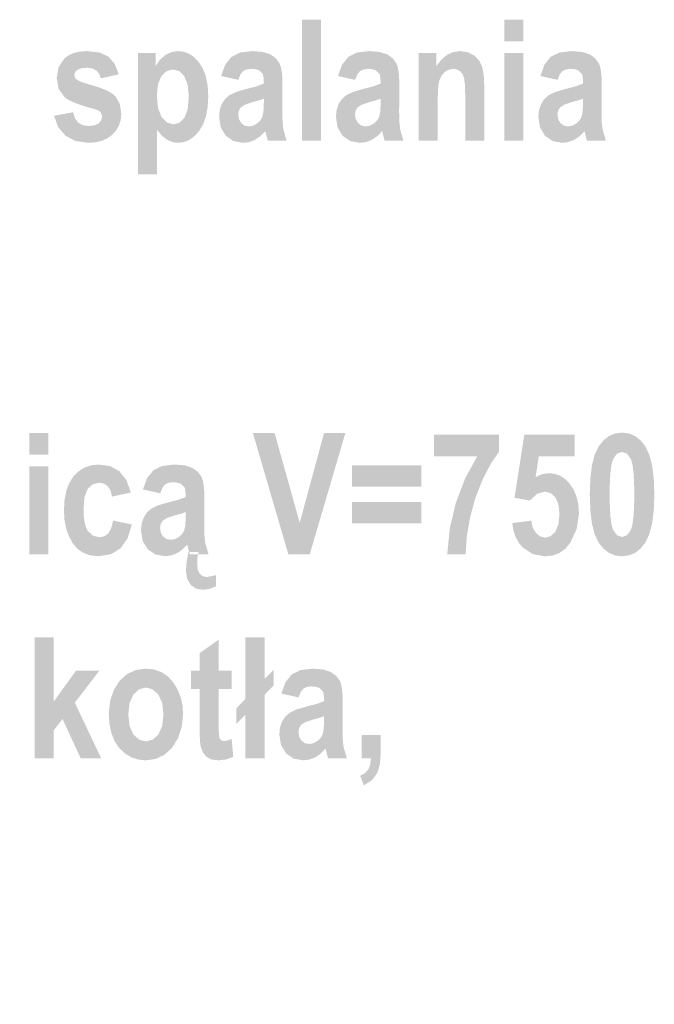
# Model space of a CAD drawing. Header units: millimetres. Extents: x -2626 to 2068, y -6169 to 7214.
# Tile 124 of 144: x 120 to 199, y -4618 to -4496. Entities that reach past the tile are written whole.
import ezdxf

# ---------------------------------------------------------------- set-up
doc = ezdxf.new("R2010")
doc.units = ezdxf.units.MM
doc.layers.get('0').update_dxf_attribs({"color": 252})

msp = doc.modelspace()

# ---------------------------------------------------------------- hatches: boundary and pattern name
h = msp.add_hatch(color=7)
h.dxf.hatch_style = 2
h.paths.add_polyline_path([(155.03, -4510.98), (155.03, -4496.03), (157.39, -4496.03), (157.39, -4510.98)])
h = msp.add_hatch(color=7)
h.paths.add_polyline_path([(180.02, -4498.68), (180.02, -4496.03), (182.37, -4496.03), (182.37, -4498.68)])
h.paths.add_polyline_path([(180.02, -4510.98), (180.02, -4500.14), (182.37, -4500.14), (182.37, -4510.98)])
h = msp.add_hatch(color=7)
h.dxf.hatch_style = 2
h.paths.add_polyline_path([(124.42, -4507.89), (126.78, -4507.45), (127.01, -4508.2), (127.4, -4508.73), (127.96, -4509.05), (128.67, -4509.15), (129.41, -4509.07), (129.94, -4508.83), (130.25, -4508.45), (130.36, -4507.98), (130.17, -4507.42), (129.88, -4507.23), (129.41, -4507.06), (128.09, -4506.68), (127.04, -4506.31), (126.25, -4505.95), (125.73, -4505.6), (124.99, -4504.57), (124.75, -4503.22), (124.99, -4501.87), (125.71, -4500.81), (126.24, -4500.41), (126.88, -4500.13), (127.63, -4499.96), (128.49, -4499.9), (130.02, -4500.07), (131.14, -4500.58), (131.91, -4501.47), (132.42, -4502.77), (130.2, -4503.27), (129.99, -4502.69), (129.64, -4502.29), (129.15, -4502.04), (128.53, -4501.96), (127.79, -4502.02), (127.3, -4502.21), (127.02, -4502.5), (126.93, -4502.86), (127.01, -4503.19), (127.27, -4503.45), (127.52, -4503.59), (127.95, -4503.76), (128.57, -4503.96), (129.35, -4504.19), (130.26, -4504.48), (131.01, -4504.8), (131.6, -4505.14), (132.03, -4505.52), (132.55, -4506.44), (132.72, -4507.61), (132.66, -4508.37), (132.45, -4509.05), (132.12, -4509.66), (131.64, -4510.2), (131.05, -4510.65), (130.36, -4510.97), (129.57, -4511.16), (128.67, -4511.23), (127.11, -4511.01), (125.86, -4510.37), (124.95, -4509.32)])
h = msp.add_hatch(color=7)
h.paths.add_polyline_path([(134.79, -4500.14), (136.98, -4500.14), (136.98, -4501.74), (137.5, -4500.97), (138.16, -4500.39), (138.92, -4500.02), (139.75, -4499.9), (140.48, -4499.99), (141.16, -4500.26), (141.79, -4500.72), (142.36, -4501.35), (142.84, -4502.15), (143.18, -4503.1), (143.39, -4504.2), (143.46, -4505.46), (143.39, -4506.78), (143.18, -4507.93), (142.84, -4508.92), (142.35, -4509.74), (141.78, -4510.39), (141.15, -4510.86), (140.47, -4511.13), (139.73, -4511.23), (139.05, -4511.14), (138.42, -4510.88), (137.8, -4510.4), (137.14, -4509.64), (137.14, -4515.1), (134.79, -4515.1)])
h.paths.add_polyline_path([(137.11, -4505.38), (137.26, -4506.97), (137.71, -4508.08), (138.37, -4508.73), (139.15, -4508.95), (139.89, -4508.75), (140.51, -4508.15), (140.92, -4507.09), (141.06, -4505.53), (140.92, -4504.03), (140.49, -4502.99), (139.86, -4502.37), (139.11, -4502.17), (138.33, -4502.37), (137.68, -4502.97), (137.26, -4503.97)])
h = msp.add_hatch(color=7)
h.paths.add_polyline_path([(147.17, -4503.45), (145.04, -4502.98), (145.56, -4501.57), (146.32, -4500.62), (147.41, -4500.08), (148.89, -4499.9), (150.2, -4500.01), (151.16, -4500.32), (151.84, -4500.82), (152.28, -4501.46), (152.43, -4501.89), (152.54, -4502.47), (152.6, -4503.2), (152.62, -4504.07), (152.6, -4507.42), (152.63, -4508.65), (152.72, -4509.52), (153.13, -4510.98), (150.81, -4510.98), (150.5, -4509.79), (149.88, -4510.42), (149.21, -4510.87), (148.5, -4511.14), (147.75, -4511.23), (146.57, -4511.01), (145.62, -4510.36), (145, -4509.34), (144.8, -4508.03), (144.88, -4507.17), (145.13, -4506.43), (145.54, -4505.82), (146.08, -4505.34), (146.88, -4504.96), (148.04, -4504.61), (149.43, -4504.25), (150.32, -4503.91), (150.28, -4503.17), (150.19, -4502.73), (149.72, -4502.27), (149.31, -4502.14), (148.76, -4502.09), (148.19, -4502.17), (147.76, -4502.38), (147.43, -4502.79)])
h.paths.add_polyline_path([(150.32, -4505.78), (149.74, -4505.98), (148.92, -4506.2), (148.02, -4506.51), (147.49, -4506.84), (147.24, -4507.24), (147.15, -4507.74), (147.25, -4508.31), (147.53, -4508.78), (147.94, -4509.1), (148.46, -4509.2), (148.96, -4509.12), (149.45, -4508.87), (149.87, -4508.49), (150.13, -4508.05), (150.27, -4507.39), (150.32, -4506.35)])
h = msp.add_hatch(color=7)
h.paths.add_polyline_path([(161.59, -4503.45), (159.46, -4502.98), (159.98, -4501.57), (160.74, -4500.62), (161.83, -4500.08), (163.31, -4499.9), (164.62, -4500.01), (165.58, -4500.32), (166.26, -4500.82), (166.7, -4501.46), (166.85, -4501.89), (166.96, -4502.47), (167.02, -4503.2), (167.04, -4504.07), (167.02, -4507.42), (167.05, -4508.65), (167.14, -4509.52), (167.55, -4510.98), (165.23, -4510.98), (164.92, -4509.79), (164.3, -4510.42), (163.63, -4510.87), (162.92, -4511.14), (162.17, -4511.23), (160.99, -4511.01), (160.04, -4510.36), (159.42, -4509.34), (159.22, -4508.03), (159.3, -4507.17), (159.55, -4506.43), (159.96, -4505.82), (160.5, -4505.34), (161.3, -4504.96), (162.46, -4504.61), (163.85, -4504.25), (164.74, -4503.91), (164.7, -4503.17), (164.61, -4502.73), (164.14, -4502.27), (163.73, -4502.14), (163.18, -4502.09), (162.61, -4502.17), (162.18, -4502.38), (161.85, -4502.79)])
h.paths.add_polyline_path([(164.74, -4505.78), (164.16, -4505.98), (163.34, -4506.2), (162.44, -4506.51), (161.91, -4506.84), (161.66, -4507.24), (161.57, -4507.74), (161.67, -4508.31), (161.95, -4508.78), (162.36, -4509.1), (162.88, -4509.2), (163.38, -4509.12), (163.87, -4508.87), (164.29, -4508.49), (164.55, -4508.05), (164.69, -4507.39), (164.74, -4506.35)])
h = msp.add_hatch(color=7)
h.dxf.hatch_style = 2
h.paths.add_polyline_path([(177.53, -4510.98), (175.18, -4510.98), (175.18, -4505.45), (175.14, -4504.07), (175.04, -4503.24), (174.85, -4502.75), (174.55, -4502.39), (174.16, -4502.17), (173.73, -4502.09), (173.16, -4502.19), (172.66, -4502.48), (172.25, -4502.93), (171.98, -4503.53), (171.9, -4503.94), (171.84, -4504.5), (171.8, -4505.21), (171.79, -4506.07), (171.79, -4510.98), (169.43, -4510.98), (169.43, -4500.14), (171.62, -4500.14), (171.62, -4501.74), (172.24, -4500.94), (172.93, -4500.36), (173.7, -4500.02), (174.54, -4499.9), (175.49, -4500.04), (176.28, -4500.44), (176.88, -4501.05), (177.26, -4501.81), (177.46, -4502.84), (177.53, -4504.25)])
h = msp.add_hatch(color=7)
h.paths.add_polyline_path([(186.58, -4503.45), (184.45, -4502.98), (184.96, -4501.57), (185.72, -4500.62), (186.81, -4500.08), (188.29, -4499.9), (189.61, -4500.01), (190.57, -4500.32), (191.24, -4500.82), (191.69, -4501.46), (191.84, -4501.89), (191.94, -4502.47), (192.01, -4503.2), (192.03, -4504.07), (192.01, -4507.42), (192.03, -4508.65), (192.12, -4509.52), (192.54, -4510.98), (190.21, -4510.98), (189.9, -4509.79), (189.28, -4510.42), (188.61, -4510.87), (187.9, -4511.14), (187.15, -4511.23), (185.97, -4511.01), (185.02, -4510.36), (184.41, -4509.34), (184.2, -4508.03), (184.28, -4507.17), (184.54, -4506.43), (184.94, -4505.82), (185.49, -4505.34), (186.28, -4504.96), (187.44, -4504.61), (188.83, -4504.25), (189.72, -4503.91), (189.69, -4503.17), (189.59, -4502.73), (189.12, -4502.27), (188.71, -4502.14), (188.16, -4502.09), (187.59, -4502.17), (187.16, -4502.38), (186.84, -4502.79)])
h.paths.add_polyline_path([(189.72, -4505.78), (189.15, -4505.98), (188.32, -4506.2), (187.42, -4506.51), (186.9, -4506.84), (186.64, -4507.24), (186.56, -4507.74), (186.65, -4508.31), (186.93, -4508.78), (187.35, -4509.1), (187.86, -4509.2), (188.36, -4509.12), (188.85, -4508.87), (189.27, -4508.49), (189.53, -4508.05), (189.67, -4507.39), (189.72, -4506.35)])
h = msp.add_hatch(color=7)
h.paths.add_polyline_path([(121.36, -4549.71), (121.36, -4547.06), (123.72, -4547.06), (123.72, -4549.71)])
h.paths.add_polyline_path([(121.36, -4562.01), (121.36, -4551.18), (123.72, -4551.18), (123.72, -4562.01)])
h = msp.add_hatch(color=7)
h.dxf.hatch_style = 2
h.paths.add_polyline_path([(153.34, -4562.01), (148.97, -4547.06), (151.65, -4547.06), (154.75, -4558.13), (157.75, -4547.06), (160.38, -4547.06), (155.99, -4562.01)])
h = msp.add_hatch(color=7)
h.dxf.hatch_style = 2
h.paths.add_polyline_path([(171.32, -4549.93), (171.32, -4547.26), (179.36, -4547.26), (179.36, -4549.35), (178.36, -4550.79), (177.35, -4552.74), (176.45, -4555.01), (175.78, -4557.45), (175.37, -4559.85), (175.23, -4562.01), (172.96, -4562.01), (173.27, -4558.83), (174.02, -4555.66), (175.17, -4552.64), (176.66, -4549.93)])
h = msp.add_hatch(color=7)
h.dxf.hatch_style = 2
h.paths.add_polyline_path([(180.98, -4558.17), (183.32, -4557.87), (183.51, -4558.75), (183.92, -4559.41), (184.46, -4559.83), (185.04, -4559.97), (185.71, -4559.79), (186.29, -4559.26), (186.68, -4558.35), (186.81, -4557.05), (186.68, -4555.83), (186.29, -4554.97), (185.71, -4554.46), (184.98, -4554.29), (184.02, -4554.57), (183.17, -4555.39), (181.26, -4555.05), (182.47, -4547.26), (188.68, -4547.26), (188.68, -4549.95), (184.25, -4549.95), (183.87, -4552.49), (184.67, -4552.13), (185.48, -4552.01), (186.18, -4552.08), (186.82, -4552.29), (187.41, -4552.65), (187.94, -4553.15), (188.5, -4553.94), (188.9, -4554.84), (189.14, -4555.86), (189.22, -4557), (188.94, -4558.89), (188.13, -4560.62), (187.53, -4561.34), (186.81, -4561.86), (185.98, -4562.17), (185.03, -4562.27), (183.53, -4562), (182.29, -4561.2), (181.8, -4560.61), (181.41, -4559.91), (181.14, -4559.1)])
h = msp.add_hatch(color=7)
h.paths.add_polyline_path([(194.53, -4547), (195.38, -4547.11), (196.14, -4547.42), (196.82, -4547.96), (197.41, -4548.7), (197.89, -4549.71), (198.24, -4551.03), (198.45, -4552.68), (198.52, -4554.64), (198.45, -4556.6), (198.24, -4558.24), (197.89, -4559.56), (197.41, -4560.57), (196.82, -4561.31), (196.14, -4561.85), (195.38, -4562.16), (194.54, -4562.27), (193.69, -4562.17), (192.92, -4561.85), (192.24, -4561.32), (191.65, -4560.59), (191.16, -4559.58), (190.82, -4558.25), (190.62, -4556.59), (190.55, -4554.61), (190.62, -4552.66), (190.82, -4551.03), (191.16, -4549.71), (191.65, -4548.7), (192.24, -4547.96), (192.92, -4547.42), (193.68, -4547.11)])
h.paths.add_polyline_path([(194.53, -4549.38), (193.9, -4549.61), (193.42, -4550.3), (193.24, -4550.91), (193.11, -4551.84), (193.03, -4553.08), (193.01, -4554.64), (193.03, -4556.2), (193.11, -4557.44), (193.24, -4558.37), (193.42, -4558.98), (193.9, -4559.67), (194.53, -4559.89), (195.16, -4559.66), (195.64, -4558.98), (195.81, -4558.36), (195.94, -4557.43), (196.02, -4556.19), (196.05, -4554.64), (196.02, -4553.08), (195.94, -4551.84), (195.81, -4550.91), (195.64, -4550.3), (195.16, -4549.61)])
h = msp.add_hatch(color=7)
h.dxf.hatch_style = 2
h.paths.add_polyline_path([(133.91, -4554.39), (131.59, -4554.9), (131.4, -4554.15), (131.06, -4553.62), (130.6, -4553.3), (129.99, -4553.19), (129.21, -4553.38), (128.59, -4553.93), (128.19, -4554.91), (128.06, -4556.4), (128.09, -4557.3), (128.19, -4558.05), (128.36, -4558.66), (128.59, -4559.13), (129.21, -4559.72), (130.01, -4559.92), (130.61, -4559.81), (131.1, -4559.47), (131.47, -4558.84), (131.72, -4557.86), (134.03, -4558.34), (133.5, -4560.06), (132.64, -4561.28), (131.45, -4562.02), (129.92, -4562.26), (128.9, -4562.16), (128.03, -4561.85), (127.29, -4561.33), (126.7, -4560.61), (126.24, -4559.74), (125.91, -4558.79), (125.71, -4557.75), (125.65, -4556.63), (125.72, -4555.32), (125.94, -4554.18), (126.31, -4553.2), (126.84, -4552.39), (127.48, -4551.76), (128.21, -4551.3), (129.03, -4551.03), (129.95, -4550.94), (131.36, -4551.14), (132.49, -4551.77), (133.34, -4552.83)])
h = msp.add_hatch(color=7)
h.paths.add_polyline_path([(137.53, -4554.49), (135.4, -4554.02), (135.91, -4552.61), (136.68, -4551.66), (137.77, -4551.12), (139.25, -4550.94), (140.56, -4551.04), (141.52, -4551.36), (142.19, -4551.85), (142.64, -4552.49), (142.79, -4552.93), (142.9, -4553.51), (142.96, -4554.23), (142.98, -4555.11), (142.96, -4558.45), (142.99, -4559.68), (143.07, -4560.55), (143.49, -4562.01), (141.17, -4562.01), (140.86, -4560.83), (140.24, -4561.46), (139.57, -4561.91), (138.86, -4562.17), (138.11, -4562.26), (136.93, -4562.04), (135.98, -4561.39), (135.36, -4560.37), (135.16, -4559.07), (135.24, -4558.21), (135.49, -4557.47), (135.9, -4556.85), (136.44, -4556.38), (137.24, -4555.99), (138.4, -4555.65), (139.78, -4555.29), (140.68, -4554.95), (140.64, -4554.2), (140.55, -4553.77), (140.08, -4553.31), (139.67, -4553.18), (139.11, -4553.13), (138.55, -4553.2), (138.12, -4553.41), (137.79, -4553.83)])
h.paths.add_polyline_path([(140.68, -4556.81), (140.1, -4557.01), (139.28, -4557.24), (138.37, -4557.54), (137.85, -4557.87), (137.6, -4558.27), (137.51, -4558.77), (137.6, -4559.35), (137.88, -4559.82), (138.3, -4560.14), (138.82, -4560.24), (139.32, -4560.16), (139.81, -4559.9), (140.22, -4559.53), (140.49, -4559.09), (140.63, -4558.43), (140.68, -4557.38)])
h.paths.add_polyline_path([(141.01, -4561.75), (142.26, -4561.75), (142.13, -4562.4), (142.09, -4563.22), (142.17, -4563.94), (142.4, -4564.44), (142.79, -4564.73), (143.3, -4564.83), (144.43, -4564.6), (144.43, -4565.97), (143.6, -4566.3), (142.79, -4566.41), (141.94, -4566.26), (141.28, -4565.79), (140.85, -4565.04), (140.7, -4564.04), (140.78, -4563.01)])
h = msp.add_hatch(color=7)
h.paths.add_polyline_path([(161.2, -4553.69), (161.2, -4551.06), (169.78, -4551.06), (169.78, -4553.69)])
h.paths.add_polyline_path([(161.2, -4558.22), (161.2, -4555.58), (169.78, -4555.58), (169.78, -4558.22)])
h = msp.add_hatch(color=7)
h.dxf.hatch_style = 2
h.paths.add_polyline_path([(122.03, -4587.22), (122.03, -4572.26), (124.39, -4572.26), (124.39, -4580.2), (127.14, -4576.38), (130.03, -4576.38), (126.99, -4580.34), (130.25, -4587.22), (127.72, -4587.22), (125.47, -4582.35), (124.39, -4583.75), (124.39, -4587.22)])
h = msp.add_hatch(color=7)
h.dxf.hatch_style = 2
h.paths.add_polyline_path([(146.35, -4576.38), (146.35, -4578.67), (144.75, -4578.67), (144.75, -4583.03), (144.77, -4584.15), (144.82, -4584.68), (145.04, -4584.98), (145.4, -4585.09), (145.8, -4585.02), (146.34, -4584.81), (146.55, -4587.03), (145.68, -4587.35), (144.7, -4587.46), (143.89, -4587.36), (143.26, -4587.04), (142.81, -4586.51), (142.54, -4585.8), (142.47, -4585.43), (142.43, -4584.9), (142.4, -4584.22), (142.39, -4583.39), (142.39, -4578.67), (141.31, -4578.67), (141.31, -4576.38), (142.39, -4576.38), (142.39, -4574.23), (144.75, -4572.56), (144.75, -4576.38)])
h = msp.add_hatch(color=7)
h.dxf.hatch_style = 2
h.paths.add_polyline_path([(148.05, -4579.87), (148.05, -4572.26), (150.41, -4572.26), (150.41, -4577.43), (151.55, -4576.25), (151.55, -4578.19), (150.41, -4579.37), (150.41, -4587.22), (148.05, -4587.22), (148.05, -4581.81), (146.91, -4582.99), (146.91, -4581.06)])
h = msp.add_hatch(color=7)
h.paths.add_polyline_path([(131.18, -4581.65), (131.34, -4580.13), (131.81, -4578.75), (132.54, -4577.61), (133.46, -4576.79), (134.55, -4576.3), (135.76, -4576.14), (136.77, -4576.24), (137.67, -4576.56), (138.46, -4577.08), (139.13, -4577.82), (139.66, -4578.69), (140.05, -4579.64), (140.28, -4580.65), (140.35, -4581.74), (140.19, -4583.33), (139.71, -4584.76), (138.97, -4585.94), (138.04, -4586.78), (136.95, -4587.29), (135.77, -4587.46), (134.82, -4587.37), (133.96, -4587.09), (133.18, -4586.61), (132.48, -4585.95), (131.91, -4585.12), (131.51, -4584.12), (131.26, -4582.96)])
h.paths.add_polyline_path([(133.59, -4581.8), (133.75, -4583.24), (134.23, -4584.28), (134.94, -4584.91), (135.78, -4585.12), (136.6, -4584.91), (137.3, -4584.28), (137.77, -4583.23), (137.93, -4581.78), (137.77, -4580.36), (137.29, -4579.32), (136.58, -4578.69), (135.75, -4578.47), (134.92, -4578.69), (134.23, -4579.32), (133.75, -4580.37)])
h = msp.add_hatch(color=7)
h.paths.add_polyline_path([(154.61, -4579.69), (152.48, -4579.22), (152.99, -4577.81), (153.76, -4576.86), (154.84, -4576.32), (156.33, -4576.14), (157.64, -4576.24), (158.6, -4576.56), (159.27, -4577.05), (159.72, -4577.69), (159.87, -4578.13), (159.97, -4578.71), (160.04, -4579.44), (160.06, -4580.31), (160.04, -4583.65), (160.07, -4584.89), (160.15, -4585.76), (160.57, -4587.22), (158.24, -4587.22), (157.94, -4586.03), (157.31, -4586.66), (156.64, -4587.11), (155.93, -4587.37), (155.18, -4587.46), (154, -4587.25), (153.06, -4586.59), (152.44, -4585.58), (152.23, -4584.27), (152.31, -4583.41), (152.57, -4582.67), (152.97, -4582.06), (153.52, -4581.58), (154.31, -4581.19), (155.48, -4580.85), (156.86, -4580.49), (157.75, -4580.15), (157.72, -4579.4), (157.62, -4578.97), (157.15, -4578.51), (156.74, -4578.38), (156.19, -4578.33), (155.63, -4578.4), (155.2, -4578.62), (154.87, -4579.03)])
h.paths.add_polyline_path([(157.75, -4582.01), (157.18, -4582.21), (156.35, -4582.44), (155.45, -4582.74), (154.93, -4583.07), (154.67, -4583.47), (154.59, -4583.97), (154.68, -4584.55), (154.96, -4585.02), (155.38, -4585.34), (155.89, -4585.44), (156.39, -4585.36), (156.89, -4585.1), (157.3, -4584.73), (157.56, -4584.29), (157.71, -4583.63), (157.75, -4582.58)])
h = msp.add_hatch(color=7)
h.dxf.hatch_style = 2
h.paths.add_polyline_path([(162.41, -4584.35), (164.75, -4584.35), (164.75, -4586.4), (164.65, -4587.92), (164.34, -4588.99), (163.68, -4589.9), (162.67, -4590.55), (162.21, -4589.37), (162.81, -4589.03), (163.21, -4588.6), (163.45, -4588.01), (163.54, -4587.22), (162.41, -4587.22)])

# ---------------------------------------------------------------- texts
at = {"color": 7, "insert": (-321.39, -4597.28), "char_height": 15.1338, "attachment_point": 1}
msp.add_mtext('{\\fArialNarrow-Bold,Bold|b0|i0|c0;    dla jednego obiegu grzewczego i instalacji c.w.}', dxfattribs=at)

doc.saveas('drawing.dxf')
